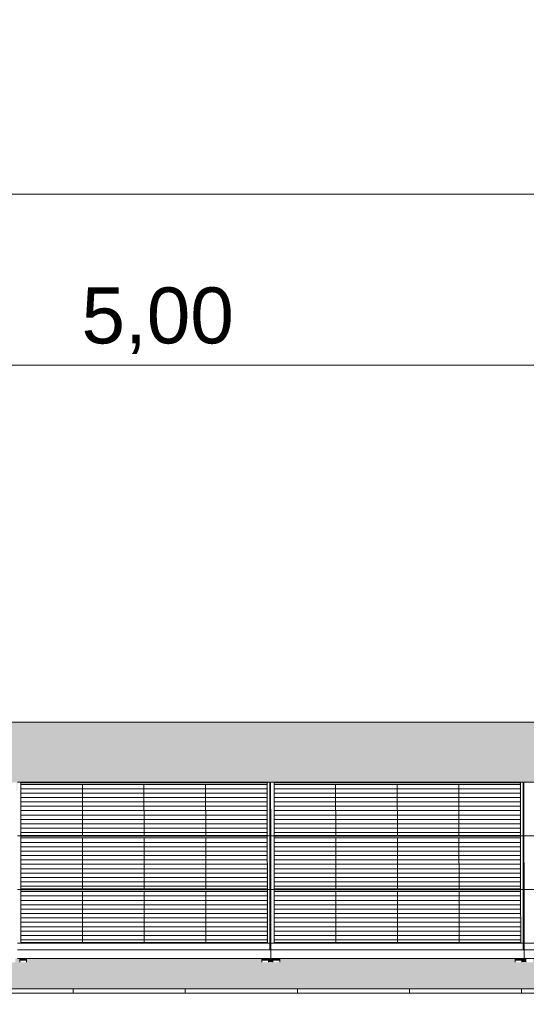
# Model space of a CAD drawing. Header units: metres. Extents: x -111 to -1, y -8 to 26.
# Tile 251 of 256: x -50.86 to -48.6, y 5.95 to 10.35. Entities that reach past the tile are written whole.
import ezdxf

# ---------------------------------------------------------------- set-up
doc = ezdxf.new("R2010")
doc.units = ezdxf.units.M
doc.header["$MEASUREMENT"] = 0
for name, color, linetype in [('30 Dachaufbau', 7, 'Continuous'), ('70 PV-Anlage', 7, 'Continuous'), ('94 Genehmigungsplanung Bemaßung', 7, 'Continuous')]:
    doc.layers.add(name, color=color, linetype=linetype)
doc.styles.add('ERSTELLTER_STIL_2', font='arial.ttf')
doc.dimstyles.new('ERSTELLTER_STIL__1', dxfattribs={"dimtxt": 0.25, "dimasz": 0.19, "dimexe": 0.18, "dimexo": 0.1, "dimgap": 0, "dimtad": 1, "dimtih": 1, "dimtoh": 1, "dimzin": 0, "dimdsep": 46, "dimtxsty": 'ERSTELLTER_STIL_2', "dimblk": 'ARROWHEAD_6', "dimblk1": 'ARROWHEAD_6', "dimblk2": 'ARROWHEAD_6', "dimcen": 0.09, "dimclrd": 7, "dimclre": 7, "dimclrt": 7, "dimazin": 0, "dimtfac": 1, "dimtdec": 4, "dimtmove": 0, "dimatfit": 3, "dimfxl": 1, "dimtolj": 1, "dimtzin": 0, "dimarcsym": 0})

# ---------------------------------------------------------------- blocks, each defined once
blk = doc.blocks.new('*X3', base_point=(-27236.1321, 0))
at = {"layer": '30 Dachaufbau', "color": 7, "linetype": 'Continuous', "lineweight": 13}
for p, q in [((-50.6225, 6.0035), (-50.6225, 6.0233)), ((-50.6225, 6.0035), (-50.6225, 6.0233)), ((-50.1225, 6.0035), (-50.1225, 6.0233)), ((-50.1225, 6.0035), (-50.1225, 6.0233)), ((-49.6225, 6.0035), (-49.6225, 6.0233)), ((-49.6225, 6.0035), (-49.6225, 6.0233)), ((-49.1225, 6.0035), (-49.1225, 6.0233)), ((-49.1225, 6.0035), (-49.1225, 6.0233)), ((-48.6225, 6.0035), (-48.6225, 6.0233)), ((-48.6225, 6.0035), (-48.6225, 6.0233))]:
    blk.add_line(p, q, dxfattribs=at)
blk = doc.blocks.new('*X22', base_point=(-27236.1321, 0))
at = {"layer": '30 Dachaufbau', "linetype": 'Continuous', "lineweight": 0, "true_color": 0x000000}
blk.add_hatch(color=18, dxfattribs=at).paths.add_polyline_path([(-49.745, 6.8599), (-49.7449, 6.6824), (-49.7414, 6.6824), (-49.7415, 6.8599)])
blk = doc.blocks.new('*X23', base_point=(-27236.1321, 0))
at = {"layer": '30 Dachaufbau', "linetype": 'Continuous', "lineweight": 0, "true_color": 0x000000}
blk.add_hatch(color=18, dxfattribs=at).paths.add_polyline_path([(-49.7414, 6.6205), (-49.7449, 6.6205), (-49.7447, 6.443), (-49.7413, 6.443)])
blk = doc.blocks.new('*X24', base_point=(-27236.1321, 0))
at = {"layer": '30 Dachaufbau', "linetype": 'Continuous', "lineweight": 0, "true_color": 0x000000}
blk.add_hatch(color=18, dxfattribs=at).paths.add_polyline_path([(-49.7447, 6.3811), (-49.7446, 6.2278), (-49.7446, 6.2036), (-49.7411, 6.2036), (-49.7412, 6.3811)])
blk = doc.blocks.new('*X25', base_point=(-27236.1321, 0))
at = {"layer": '30 Dachaufbau', "linetype": 'Continuous', "lineweight": 0, "true_color": 0x000000}
blk.add_hatch(color=18, dxfattribs=at).paths.add_polyline_path([(-48.6115, 6.8599), (-48.615, 6.8599), (-48.6149, 6.6824), (-48.6114, 6.6824)])
blk = doc.blocks.new('*X26', base_point=(-27236.1321, 0))
at = {"layer": '30 Dachaufbau', "linetype": 'Continuous', "lineweight": 0, "true_color": 0x000000}
blk.add_hatch(color=18, dxfattribs=at).paths.add_polyline_path([(-48.6114, 6.6205), (-48.6149, 6.6205), (-48.6147, 6.443), (-48.6113, 6.443)])
blk = doc.blocks.new('*X27', base_point=(-27236.1321, 0))
at = {"layer": '30 Dachaufbau', "linetype": 'Continuous', "lineweight": 0, "true_color": 0x000000}
blk.add_hatch(color=18, dxfattribs=at).paths.add_polyline_path([(-48.6112, 6.3811), (-48.6147, 6.3811), (-48.6146, 6.2278), (-48.6146, 6.2036), (-48.6111, 6.2036)])
blk = doc.blocks.new('*X106', base_point=(-27236.1321, 0))
at = {"layer": '30 Dachaufbau', "linetype": 'Continuous', "lineweight": 0, "true_color": 0x000000}
h = blk.add_hatch(color=18, dxfattribs=at)
h.paths.add_polyline_path([(-58.6225, 7.2143), (-58.6225, 6.0233), (-16.8411, 6.0233), (-16.8411, 7.2143), (-22.8511, 7.2143), (-22.8511, 7.0042), (-37.6511, 7.0042), (-37.6511, 7.2143)])
h.paths.add_polyline_path([(-57.6516, 6.9157), (-57.6516, 6.9454), (-56.5251, 6.9454), (-56.525, 6.9051), (-56.5216, 6.9051), (-56.5216, 6.9157), (-56.5216, 6.9454), (-55.3951, 6.9454), (-55.395, 6.9051), (-55.3916, 6.9051), (-55.3916, 6.9157), (-55.3916, 6.9454), (-54.2651, 6.9454), (-54.265, 6.9051), (-54.2616, 6.9051), (-54.2616, 6.9157), (-54.2616, 6.9454), (-53.1351, 6.9454), (-53.135, 6.9051), (-53.1316, 6.9051), (-53.1316, 6.9157), (-53.1316, 6.9454), (-52.0051, 6.9454), (-52.005, 6.9051), (-52.0016, 6.9051), (-52.0016, 6.9157), (-52.0016, 6.9454), (-50.8751, 6.9454), (-50.875, 6.9051), (-50.8716, 6.9051), (-50.8716, 6.9157), (-50.8716, 6.9454), (-49.7451, 6.9454), (-49.745, 6.9051), (-49.7416, 6.9051), (-49.7416, 6.9157), (-49.7416, 6.9454), (-48.6151, 6.9454), (-48.615, 6.9051), (-48.6116, 6.9051), (-48.6116, 6.9157), (-48.6116, 6.9454), (-47.4851, 6.9454), (-47.485, 6.9051), (-47.4816, 6.9051), (-47.4816, 6.9157), (-47.4816, 6.9454), (-46.3551, 6.9454), (-46.355, 6.9051), (-46.3516, 6.9051), (-46.3516, 6.9157), (-46.3516, 6.9454), (-45.2251, 6.9454), (-45.225, 6.9051), (-45.2216, 6.9051), (-45.2216, 6.9157), (-45.2216, 6.9454), (-44.0951, 6.9454), (-44.095, 6.9051), (-44.0916, 6.9051), (-44.0916, 6.9157), (-44.0916, 6.9454), (-42.9651, 6.9454), (-42.965, 6.9051), (-42.9616, 6.9051), (-42.9616, 6.9157), (-42.9616, 6.9454), (-41.8351, 6.9454), (-41.835, 6.9051), (-41.8316, 6.9051), (-41.8316, 6.9157), (-41.8316, 6.9454), (-40.7051, 6.9454), (-40.705, 6.9051), (-40.7016, 6.9051), (-40.7016, 6.9157), (-40.7016, 6.9454), (-39.5751, 6.9454), (-39.575, 6.9051), (-39.5716, 6.9051), (-39.5716, 6.9157), (-39.5716, 6.9454), (-38.4451, 6.9454), (-38.445, 6.9051), (-38.4416, 6.9051), (-38.4416, 6.9157), (-38.4416, 6.9454), (-37.3151, 6.9454), (-37.315, 6.9051), (-37.3116, 6.9051), (-37.3116, 6.9157), (-37.3116, 6.9454), (-36.1851, 6.9454), (-36.185, 6.9051), (-36.1816, 6.9051), (-36.1816, 6.9157), (-36.1816, 6.9454), (-35.0551, 6.9454), (-35.055, 6.9051), (-35.0516, 6.9051), (-35.0516, 6.9157), (-35.0516, 6.9454), (-33.9251, 6.9454), (-33.925, 6.9051), (-33.9216, 6.9051), (-33.9216, 6.9157), (-33.9216, 6.9454), (-32.7951, 6.9454), (-32.795, 6.9051), (-32.7916, 6.9051), (-32.7916, 6.9157), (-32.7916, 6.9454), (-31.6651, 6.9454), (-31.665, 6.9051), (-31.6616, 6.9051), (-31.6616, 6.9157), (-31.6616, 6.9454), (-30.5351, 6.9454), (-30.535, 6.9051), (-30.5316, 6.9051), (-30.5316, 6.9157), (-30.5316, 6.9454), (-29.4051, 6.9454), (-29.405, 6.9051), (-29.4016, 6.9051), (-29.4016, 6.9157), (-29.4016, 6.9454), (-28.2751, 6.9454), (-28.275, 6.9051), (-28.2716, 6.9051), (-28.2716, 6.9157), (-28.2716, 6.9454), (-27.1451, 6.9454), (-27.145, 6.9051), (-27.1416, 6.9051), (-27.1416, 6.9157), (-27.1416, 6.9454), (-26.0151, 6.9454), (-26.015, 6.9051), (-26.0116, 6.9051), (-26.0116, 6.9157), (-26.0116, 6.9454), (-24.8851, 6.9454), (-24.885, 6.9051), (-24.8816, 6.9051), (-24.8816, 6.9157), (-24.8816, 6.9454), (-23.7551, 6.9454), (-23.755, 6.9051), (-23.7516, 6.9051), (-23.7516, 6.9157), (-23.7516, 6.9454), (-22.6251, 6.9454), (-22.625, 6.9051), (-22.6216, 6.9051), (-22.6216, 6.9157), (-22.6216, 6.9454), (-21.4951, 6.9454), (-21.495, 6.9051), (-21.4916, 6.9051), (-21.4916, 6.9157), (-21.4916, 6.9454), (-20.3651, 6.9454), (-20.365, 6.9051), (-20.3616, 6.9051), (-20.3616, 6.9157), (-20.3616, 6.9454), (-19.2351, 6.9454), (-19.235, 6.9051), (-19.2316, 6.9051), (-19.2316, 6.9157), (-19.2316, 6.9454), (-18.1051, 6.9454), (-18.105, 6.9051), (-18.1016, 6.9051), (-18.1016, 6.8995), (-18.1016, 6.8599), (-18.105, 6.8599), (-18.1049, 6.6824), (-18.1014, 6.6824), (-18.1014, 6.6768), (-18.1014, 6.6657), (-18.1014, 6.6601), (-18.1014, 6.6205), (-18.1049, 6.6205), (-18.1047, 6.443), (-18.1013, 6.443), (-18.1012, 6.4374), (-18.1012, 6.4263), (-18.1012, 6.4207), (-18.1012, 6.3811), (-18.1047, 6.3811), (-18.1046, 6.2278), (-18.1046, 6.2036), (-18.1011, 6.2036), (-18.1011, 6.1981), (-18.1011, 6.1584), (-18.1111, 6.1584), (-18.1111, 6.1427), (-18.1411, 6.1427), (-18.1411, 6.1434), (-18.1411, 6.1469), (-18.1411, 6.1584), (-19.1911, 6.1584), (-19.1911, 6.1427), (-19.2211, 6.1427), (-19.2211, 6.1434), (-19.2211, 6.1469), (-19.2211, 6.1584), (-19.2411, 6.1584), (-19.2411, 6.1427), (-19.2711, 6.1427), (-19.2711, 6.1434), (-19.2711, 6.1469), (-19.2711, 6.1584), (-20.3211, 6.1584), (-20.3211, 6.1427), (-20.3511, 6.1427), (-20.3511, 6.1434), (-20.3511, 6.1469), (-20.3511, 6.1584), (-20.3711, 6.1584), (-20.3711, 6.1427), (-20.4011, 6.1427), (-20.4011, 6.1434), (-20.4011, 6.1469), (-20.4011, 6.1584), (-21.4511, 6.1584), (-21.4511, 6.1427), (-21.4811, 6.1427), (-21.4811, 6.1434), (-21.4811, 6.1468), (-21.4811, 6.1584), (-21.5011, 6.1584), (-21.5011, 6.1427), (-21.5311, 6.1427), (-21.5311, 6.1434), (-21.5311, 6.1469), (-21.5311, 6.1584), (-22.5811, 6.1584), (-22.5811, 6.1427), (-22.6111, 6.1427), (-22.6111, 6.1434), (-22.6111, 6.1468), (-22.6111, 6.1584), (-22.6311, 6.1584), (-22.6311, 6.1427), (-22.6611, 6.1427), (-22.6611, 6.1434), (-22.6611, 6.1469), (-22.6611, 6.1584), (-23.7111, 6.1584), (-23.7111, 6.1427), (-23.7411, 6.1427), (-23.7411, 6.1434), (-23.7411, 6.1468), (-23.7411, 6.1584), (-23.7611, 6.1584), (-23.7611, 6.1427), (-23.7911, 6.1427), (-23.7911, 6.1434), (-23.7911, 6.1468), (-23.7911, 6.1584), (-24.8411, 6.1584), (-24.8411, 6.1426), (-24.8711, 6.1426), (-24.8711, 6.1434), (-24.8711, 6.1468), (-24.8711, 6.1584), (-24.8911, 6.1584), (-24.8911, 6.1426), (-24.9211, 6.1426), (-24.9211, 6.1434), (-24.9211, 6.1468), (-24.9211, 6.1584), (-25.9711, 6.1584), (-25.9711, 6.1426), (-26.0011, 6.1426), (-26.0011, 6.1434), (-26.0011, 6.1468), (-26.0011, 6.1584), (-26.0211, 6.1584), (-26.0211, 6.1426), (-26.0511, 6.1426), (-26.0511, 6.1434), (-26.0511, 6.1468), (-26.0511, 6.1584), (-27.1011, 6.1584), (-27.1011, 6.1426), (-27.1311, 6.1426), (-27.1311, 6.1434), (-27.1311, 6.1468), (-27.1311, 6.1584), (-27.1511, 6.1584), (-27.1511, 6.1426), (-27.1811, 6.1426), (-27.1811, 6.1434), (-27.1811, 6.1468), (-27.1811, 6.1584), (-28.2311, 6.1584), (-28.2311, 6.1426), (-28.2611, 6.1426), (-28.2611, 6.1434), (-28.2611, 6.1468), (-28.2611, 6.1584), (-28.2811, 6.1584), (-28.2811, 6.1426), (-28.3111, 6.1426), (-28.3111, 6.1434), (-28.3111, 6.1468), (-28.3111, 6.1584), (-29.3611, 6.1584), (-29.3611, 6.1426), (-29.3911, 6.1426), (-29.3911, 6.1434), (-29.3911, 6.1467), (-29.3911, 6.1584), (-29.4111, 6.1584), (-29.4111, 6.1426), (-29.4411, 6.1426), (-29.4411, 6.1434), (-29.4411, 6.1468), (-29.4411, 6.1584), (-30.4911, 6.1584), (-30.4911, 6.1426), (-30.5211, 6.1426), (-30.5211, 6.1434), (-30.5211, 6.1468), (-30.5211, 6.1584), (-30.5411, 6.1584), (-30.5411, 6.1426), (-30.5711, 6.1426), (-30.5711, 6.1434), (-30.5711, 6.1468), (-30.5711, 6.1584), (-31.6211, 6.1584), (-31.6211, 6.1426), (-31.6511, 6.1426), (-31.6511, 6.1434), (-31.6511, 6.1467), (-31.6511, 6.1584), (-31.6711, 6.1584), (-31.6711, 6.1426), (-31.7011, 6.1426), (-31.7011, 6.1434), (-31.7011, 6.1467), (-31.7011, 6.1584), (-32.7511, 6.1584), (-32.7511, 6.1425), (-32.7811, 6.1425), (-32.7811, 6.1434), (-32.7811, 6.1467), (-32.7811, 6.1584), (-32.8011, 6.1584), (-32.8011, 6.1425), (-32.8311, 6.1425), (-32.8311, 6.1434), (-32.8311, 6.1467), (-32.8311, 6.1584), (-33.8811, 6.1584), (-33.8811, 6.1425), (-33.9111, 6.1425), (-33.9111, 6.1434), (-33.9111, 6.1467), (-33.9111, 6.1584), (-33.9311, 6.1584), (-33.9311, 6.1425), (-33.9611, 6.1425), (-33.9611, 6.1434), (-33.9611, 6.1467), (-33.9611, 6.1584), (-35.0111, 6.1584), (-35.0111, 6.1425), (-35.0411, 6.1425), (-35.0411, 6.1434), (-35.0411, 6.1467), (-35.0411, 6.1584), (-35.0611, 6.1584), (-35.0611, 6.1425), (-35.0911, 6.1425), (-35.0911, 6.1434), (-35.0911, 6.1467), (-35.0911, 6.1584), (-36.1411, 6.1584), (-36.1411, 6.1425), (-36.1711, 6.1425), (-36.1711, 6.1434), (-36.1711, 6.1466), (-36.1711, 6.1584), (-36.1911, 6.1584), (-36.1911, 6.1425), (-36.2211, 6.1425), (-36.2211, 6.1434), (-36.2211, 6.1467), (-36.2211, 6.1584), (-37.2711, 6.1584), (-37.2711, 6.1425), (-37.3011, 6.1425), (-37.3011, 6.1434), (-37.3011, 6.1467), (-37.3011, 6.1584), (-37.3211, 6.1584), (-37.3211, 6.1425), (-37.3511, 6.1425), (-37.3511, 6.1434), (-37.3511, 6.1467), (-37.3511, 6.1584), (-38.4011, 6.1584), (-38.4011, 6.1425), (-38.4311, 6.1425), (-38.4311, 6.1434), (-38.4311, 6.1466), (-38.4311, 6.1584), (-38.4511, 6.1584), (-38.4511, 6.1425), (-38.4811, 6.1425), (-38.4811, 6.1434), (-38.4811, 6.1467), (-38.4811, 6.1584), (-39.5311, 6.1584), (-39.5311, 6.1424), (-39.5611, 6.1424), (-39.5611, 6.1434), (-39.5611, 6.1466), (-39.5611, 6.1584), (-39.5811, 6.1584), (-39.5811, 6.1424), (-39.6111, 6.1424), (-39.6111, 6.1434), (-39.6111, 6.1466), (-39.6111, 6.1584), (-40.6611, 6.1584), (-40.6611, 6.1424), (-40.6911, 6.1424), (-40.6911, 6.1434), (-40.6911, 6.1466), (-40.6911, 6.1584), (-40.7111, 6.1584), (-40.7111, 6.1424), (-40.7411, 6.1424), (-40.7411, 6.1434), (-40.7411, 6.1466), (-40.7411, 6.1584), (-41.7911, 6.1584), (-41.7911, 6.1424), (-41.8211, 6.1424), (-41.8211, 6.1434), (-41.8211, 6.1466), (-41.8211, 6.1584), (-41.8411, 6.1584), (-41.8411, 6.1424), (-41.8711, 6.1424), (-41.8711, 6.1434), (-41.8711, 6.1466), (-41.8711, 6.1584), (-42.9211, 6.1584), (-42.9211, 6.1424), (-42.9511, 6.1424), (-42.9511, 6.1434), (-42.9511, 6.1466), (-42.9511, 6.1584), (-42.9711, 6.1584), (-42.9711, 6.1424), (-43.0011, 6.1424), (-43.0011, 6.1434), (-43.0011, 6.1466), (-43.0011, 6.1584), (-44.0511, 6.1584), (-44.0511, 6.1424), (-44.0811, 6.1424), (-44.0811, 6.1434), (-44.0811, 6.1466), (-44.0811, 6.1584), (-44.1011, 6.1584), (-44.1011, 6.1424), (-44.1311, 6.1424), (-44.1311, 6.1434), (-44.1311, 6.1466), (-44.1311, 6.1584), (-45.1811, 6.1584), (-45.1811, 6.1424), (-45.2111, 6.1424), (-45.2111, 6.1434), (-45.2111, 6.1466), (-45.2111, 6.1584), (-45.2311, 6.1584), (-45.2311, 6.1424), (-45.2611, 6.1424), (-45.2611, 6.1434), (-45.2611, 6.1466), (-45.2611, 6.1584), (-46.3111, 6.1584), (-46.3111, 6.1424), (-46.3411, 6.1424), (-46.3411, 6.1434), (-46.3411, 6.1465), (-46.3411, 6.1584), (-46.3611, 6.1584), (-46.3611, 6.1424), (-46.3911, 6.1424), (-46.3911, 6.1434), (-46.3911, 6.1466), (-46.3911, 6.1584), (-47.4411, 6.1584), (-47.4411, 6.1423), (-47.4711, 6.1423), (-47.4711, 6.1434), (-47.4711, 6.1465), (-47.4711, 6.1584), (-47.4911, 6.1584), (-47.4911, 6.1423), (-47.5211, 6.1423), (-47.5211, 6.1434), (-47.5211, 6.1465), (-47.5211, 6.1584), (-48.5711, 6.1584), (-48.5711, 6.1423), (-48.6011, 6.1423), (-48.6011, 6.1434), (-48.6011, 6.1465), (-48.6011, 6.1584), (-48.6211, 6.1584), (-48.6211, 6.1423), (-48.6511, 6.1423), (-48.6511, 6.1434), (-48.6511, 6.1465), (-48.6511, 6.1584), (-49.7011, 6.1584), (-49.7011, 6.1423), (-49.7311, 6.1423), (-49.7311, 6.1434), (-49.7311, 6.1465), (-49.7311, 6.1584), (-49.7511, 6.1584), (-49.7511, 6.1423), (-49.7811, 6.1423), (-49.7811, 6.1434), (-49.7811, 6.1465), (-49.7811, 6.1584), (-50.8311, 6.1584), (-50.8311, 6.1423), (-50.8611, 6.1423), (-50.8611, 6.1434), (-50.8611, 6.1465), (-50.8611, 6.1584), (-50.8811, 6.1584), (-50.8811, 6.1423), (-50.9111, 6.1423), (-50.9111, 6.1434), (-50.9111, 6.1465), (-50.9111, 6.1584), (-51.9611, 6.1584), (-51.9611, 6.1423), (-51.9911, 6.1423), (-51.9911, 6.1434), (-51.9911, 6.1464), (-51.9911, 6.1584), (-52.0111, 6.1584), (-52.0111, 6.1423), (-52.0411, 6.1423), (-52.0411, 6.1434), (-52.0411, 6.1465), (-52.0411, 6.1584), (-53.0911, 6.1584), (-53.0911, 6.1423), (-53.1211, 6.1423), (-53.1211, 6.1434), (-53.1211, 6.1465), (-53.1211, 6.1584), (-53.1411, 6.1584), (-53.1411, 6.1423), (-53.1711, 6.1423), (-53.1711, 6.1434), (-53.1711, 6.1464), (-53.1711, 6.1584), (-54.2211, 6.1584), (-54.2211, 6.1423), (-54.2511, 6.1423), (-54.2511, 6.1434), (-54.2511, 6.1464), (-54.2511, 6.1584), (-54.2711, 6.1584), (-54.2711, 6.1423), (-54.3011, 6.1423), (-54.3011, 6.1434), (-54.3011, 6.1464), (-54.3011, 6.1584), (-55.3511, 6.1584), (-55.3511, 6.1422), (-55.3811, 6.1422), (-55.3811, 6.1434), (-55.3811, 6.1464), (-55.3811, 6.1584), (-55.4011, 6.1584), (-55.4011, 6.1422), (-55.4311, 6.1422), (-55.4311, 6.1434), (-55.4311, 6.1464), (-55.4311, 6.1584), (-56.4811, 6.1584), (-56.4811, 6.1422), (-56.5111, 6.1422), (-56.5111, 6.1434), (-56.5111, 6.1464), (-56.5111, 6.1584), (-56.5311, 6.1584), (-56.5311, 6.1422), (-56.5611, 6.1422), (-56.5611, 6.1434), (-56.5611, 6.1464), (-56.5611, 6.1584), (-57.6111, 6.1584), (-57.6111, 6.1422), (-57.6411, 6.1422), (-57.6411, 6.1434), (-57.6411, 6.1464), (-57.6411, 6.1584), (-57.6511, 6.1584), (-57.6511, 6.164), (-57.6511, 6.2036), (-57.6512, 6.3811), (-57.6512, 6.3811), (-57.6512, 6.3867), (-57.6512, 6.3978), (-57.6513, 6.4034), (-57.6513, 6.443), (-57.6514, 6.6205), (-57.6514, 6.6205), (-57.6514, 6.6261), (-57.6514, 6.6372), (-57.6514, 6.6428), (-57.6514, 6.6824), (-57.6515, 6.8599), (-57.6516, 6.8599), (-57.6516, 6.8654), (-57.6516, 6.9051)], flags=0)
blk = doc.blocks.new('*D128', base_point=(-27236.1321, 0))
at = {"layer": '94 Genehmigungsplanung Bemaßung', "color": 7, "linetype": 'Continuous', "lineweight": 13}
for p, q in [((-58.1625, 9.3843), (-58.1625, 9.7593)), ((-17.3411, 9.3843), (-17.3411, 9.7593)), ((-58.0625, 9.6718), (-58.2625, 9.4718)), ((-17.2411, 9.6718), (-17.4411, 9.4718)), ((-58.3125, 9.5718), (-58.1625, 9.5718)), ((-58.1625, 9.5718), (-17.3411, 9.5718))]:
    blk.add_line(p, q, dxfattribs=at)
at = {"layer": '94 Genehmigungsplanung Bemaßung', "color": 7, "lineweight": 13, "insert": (-38.1808, 9.6218), "char_height": 0.25, "attachment_point": 7, "style": 'ERSTELLTER_STIL_2'}
blk.add_mtext('\\A1;{\\pql;\\fArial|b0|i0|c0|p0;\\W1.000000;40,82}', dxfattribs=at)
blk = doc.blocks.new('ARROWHEAD_6')
at = {"color": 0, "linetype": 'Continuous', "lineweight": 0}
for p, q in [((-0.5, -0.5), (0.5, 0.5)), ((0, 0), (-1, 0))]:
    blk.add_line(p, q, dxfattribs=at)
blk = doc.blocks.new('*D133', base_point=(-27236.1321, 0))
at = {"layer": '94 Genehmigungsplanung Bemaßung', "color": 7, "linetype": 'Continuous', "lineweight": 13}
for p, q in [((-52.7525, 8.6208), (-52.7525, 8.9958)), ((-47.7511, 8.6208), (-47.7511, 8.9958)), ((-52.6525, 8.9083), (-52.8525, 8.7083)), ((-47.6511, 8.9083), (-47.8511, 8.7083)), ((-52.7525, 8.8083), (-47.7511, 8.8083))]:
    blk.add_line(p, q, dxfattribs=at)
at = {"layer": '94 Genehmigungsplanung Bemaßung', "color": 7, "lineweight": 13, "insert": (-50.5854, 8.8583), "char_height": 0.25, "attachment_point": 7, "style": 'ERSTELLTER_STIL_2'}
blk.add_mtext('\\A1;{\\pql;\\fArial|b0|i0|c0|p0;\\W1.000000;5,00}', dxfattribs=at)

msp = doc.modelspace()

# ---------------------------------------------------------------- hatches: boundary and pattern name
at = {"layer": '30 Dachaufbau', "linetype": 'Continuous', "lineweight": 0, "true_color": 0x000000}
for points in [[(-49.745, 6.8599), (-49.7449, 6.6824), (-49.7414, 6.6824), (-49.7415, 6.8599)], [(-48.6115, 6.8599), (-48.615, 6.8599), (-48.6149, 6.6824), (-48.6114, 6.6824)], [(-49.7414, 6.6205), (-49.7449, 6.6205), (-49.7447, 6.443), (-49.7413, 6.443)], [(-48.6114, 6.6205), (-48.6149, 6.6205), (-48.6147, 6.443), (-48.6113, 6.443)], [(-49.7447, 6.3811), (-49.7446, 6.2278), (-49.7446, 6.2036), (-49.7411, 6.2036), (-49.7412, 6.3811)], [(-48.6112, 6.3811), (-48.6147, 6.3811), (-48.6146, 6.2278), (-48.6146, 6.2036), (-48.6111, 6.2036)], [(-50.8311, 6.1584), (-50.8311, 6.1428), (-49.7858, 6.1428), (-49.7811, 6.1423), (-49.7811, 6.1465), (-49.7811, 6.1584)], [(-49.7511, 6.1584), (-49.7511, 6.1428), (-49.7358, 6.1428), (-49.7311, 6.1423), (-49.7311, 6.1465), (-49.7311, 6.1584)], [(-49.7011, 6.1584), (-49.7011, 6.1428), (-48.6558, 6.1429), (-48.6511, 6.1423), (-48.6511, 6.1465), (-48.6511, 6.1584)], [(-48.6211, 6.1429), (-48.6058, 6.1429), (-48.6011, 6.1423), (-48.6011, 6.1465), (-48.6011, 6.1584), (-48.6211, 6.1584)]]:
    msp.add_hatch(color=18, dxfattribs=at).paths.add_polyline_path(points)
at = {"layer": '70 PV-Anlage', "linetype": 'Continuous', "lineweight": 0, "true_color": 0x000000}
for points in [[(-49.7416, 6.9454), (-49.7416, 6.9157), (-49.7416, 6.9051), (-49.7416, 6.9027), (-49.7414, 6.6781), (-49.7414, 6.7065)], [(-48.6116, 6.9454), (-48.6116, 6.9157), (-48.6116, 6.9051), (-48.6116, 6.9027), (-48.6114, 6.6781), (-48.6114, 6.7065)], [(-49.7614, 6.9364), (-49.7566, 6.9364), (-49.7566, 6.9438)], [(-49.7613, 6.7086), (-49.7564, 6.7086), (-49.7566, 6.9254), (-49.7566, 6.9364), (-49.7614, 6.9364)], [(-49.7566, 6.9438), (-49.7566, 6.9254), (-49.7564, 6.7086)], [(-49.7416, 6.9051), (-49.745, 6.9051), (-49.745, 6.8995), (-49.7416, 6.8995), (-49.7416, 6.9027)], [(-49.7416, 6.8623), (-49.7416, 6.8599), (-49.7416, 6.8995), (-49.7416, 6.9027)], [(-48.6314, 6.9364), (-48.6266, 6.9364), (-48.6266, 6.9438)], [(-48.6313, 6.7086), (-48.6264, 6.7086), (-48.6266, 6.9254), (-48.6266, 6.9364), (-48.6314, 6.9364)], [(-48.6266, 6.9254), (-48.6264, 6.7086), (-48.6266, 6.9438)], [(-48.615, 6.9051), (-48.615, 6.8995), (-48.6116, 6.8995), (-48.6116, 6.9027), (-48.6116, 6.9051)], [(-48.6116, 6.8623), (-48.6116, 6.8599), (-48.6116, 6.8995), (-48.6116, 6.9027)], [(-49.745, 6.8995), (-49.745, 6.8599), (-49.7416, 6.8599), (-49.7416, 6.8623), (-49.7416, 6.8995)], [(-49.7416, 6.8995), (-49.7416, 6.8599), (-49.7415, 6.8599)], [(-48.615, 6.8995), (-48.615, 6.8599), (-48.6116, 6.8599), (-48.6116, 6.8623), (-48.6116, 6.8995)], [(-48.6116, 6.8995), (-48.6116, 6.8599), (-48.6115, 6.8599)], [(-49.7613, 6.697), (-49.7564, 6.697), (-49.7564, 6.7044)], [(-49.7611, 6.4692), (-49.7563, 6.4692), (-49.7564, 6.697), (-49.7613, 6.697)], [(-49.7564, 6.7044), (-49.7564, 6.697), (-49.7562, 6.4692)], [(-49.7449, 6.6824), (-49.7449, 6.6768), (-49.7414, 6.6768), (-49.7414, 6.6781), (-49.7414, 6.6824)], [(-49.7414, 6.706), (-49.7414, 6.6763), (-49.7412, 6.4374), (-49.7412, 6.4671)], [(-48.6313, 6.697), (-48.6264, 6.697), (-48.6264, 6.7044)], [(-48.6313, 6.697), (-48.6311, 6.4692), (-48.6263, 6.4692), (-48.6264, 6.697)], [(-48.6264, 6.7044), (-48.6264, 6.697), (-48.6262, 6.4692)], [(-48.6149, 6.6824), (-48.6149, 6.6768), (-48.6114, 6.6768), (-48.6114, 6.6781), (-48.6114, 6.6824)], [(-48.6114, 6.706), (-48.6114, 6.6763), (-48.6112, 6.4374), (-48.6112, 6.4671)], [(-49.7414, 6.6768), (-49.7449, 6.6768), (-49.7449, 6.6657), (-49.7414, 6.6657)], [(-49.7449, 6.6657), (-49.7449, 6.6601), (-49.7414, 6.6601), (-49.7414, 6.6657)], [(-49.7449, 6.6601), (-49.7449, 6.6205), (-49.7414, 6.6205), (-49.7414, 6.6261), (-49.7414, 6.6601)], [(-49.7414, 6.6261), (-49.7414, 6.6205), (-49.7414, 6.6601), (-49.7414, 6.6657)], [(-49.7414, 6.6601), (-49.7414, 6.6205), (-49.7414, 6.6205)], [(-48.6149, 6.6768), (-48.6149, 6.6657), (-48.6114, 6.6657), (-48.6114, 6.6768)], [(-48.6149, 6.6657), (-48.6149, 6.6601), (-48.6114, 6.6601), (-48.6114, 6.6657)], [(-48.6149, 6.6601), (-48.6149, 6.6205), (-48.6114, 6.6205), (-48.6114, 6.6261), (-48.6114, 6.6601)], [(-48.6114, 6.6261), (-48.6114, 6.6205), (-48.6114, 6.6601), (-48.6114, 6.6657)], [(-48.6114, 6.6601), (-48.6114, 6.6205), (-48.6114, 6.6205)], [(-49.7611, 6.4576), (-49.7562, 6.4576), (-49.7562, 6.4651)], [(-49.7561, 6.2312), (-49.7562, 6.4651), (-49.7562, 6.4447)], [(-49.7412, 6.4667), (-49.7412, 6.4369), (-49.7412, 6.4263), (-49.7412, 6.422), (-49.7411, 6.1981), (-49.7411, 6.2278)], [(-48.6311, 6.4576), (-48.6262, 6.4576), (-48.6262, 6.4651)], [(-48.6262, 6.4651), (-48.6262, 6.4447), (-48.6261, 6.2312)], [(-48.6112, 6.4667), (-48.6112, 6.4369), (-48.6112, 6.4263), (-48.6112, 6.422), (-48.6111, 6.1981), (-48.6111, 6.2278)], [(-49.761, 6.2298), (-49.7561, 6.2298), (-49.7562, 6.4447), (-49.7562, 6.4576), (-49.7611, 6.4576)], [(-49.7447, 6.443), (-49.7447, 6.4374), (-49.7413, 6.4374), (-49.7413, 6.443)], [(-49.7412, 6.4374), (-49.7447, 6.4374), (-49.7447, 6.4263), (-49.7412, 6.4263)], [(-49.7447, 6.4263), (-49.7447, 6.4207), (-49.7412, 6.4207), (-49.7412, 6.422), (-49.7412, 6.4263)], [(-49.7412, 6.4207), (-49.7447, 6.4207), (-49.7447, 6.3811), (-49.7412, 6.3811)], [(-49.7412, 6.4207), (-49.7412, 6.3811), (-49.7412, 6.3811)], [(-48.631, 6.2298), (-48.6261, 6.2298), (-48.6262, 6.4447), (-48.6262, 6.4576), (-48.6311, 6.4576)], [(-48.6113, 6.443), (-48.6147, 6.443), (-48.6147, 6.4374), (-48.6113, 6.4374)], [(-48.6147, 6.4374), (-48.6147, 6.4263), (-48.6112, 6.4263), (-48.6112, 6.4374)], [(-48.6112, 6.4263), (-48.6147, 6.4263), (-48.6147, 6.4207), (-48.6112, 6.4207), (-48.6112, 6.422)], [(-48.6147, 6.4207), (-48.6147, 6.3811), (-48.6112, 6.3811), (-48.6112, 6.4207)], [(-48.6112, 6.4207), (-48.6112, 6.3811), (-48.6112, 6.3811)], [(-49.7446, 6.1984), (-49.7411, 6.1981), (-49.7411, 6.2009), (-49.7411, 6.2036), (-49.7446, 6.2036)], [(-48.6146, 6.2036), (-48.6146, 6.1984), (-48.6111, 6.1981), (-48.6111, 6.2009), (-48.6111, 6.2036)], [(-50.8311, 6.1584), (-50.8611, 6.1584), (-50.8611, 6.1495), (-50.8311, 6.1495)], [(-49.7811, 6.1584), (-49.7811, 6.1465), (-49.7811, 6.1434)], [(-49.7511, 6.1584), (-49.7811, 6.1584), (-49.7811, 6.1495), (-49.7511, 6.1495)], [(-49.7311, 6.1465), (-49.7311, 6.1434), (-49.7311, 6.1584)], [(-49.7011, 6.1584), (-49.7311, 6.1584), (-49.7311, 6.1495), (-49.7011, 6.1495)], [(-48.6511, 6.1584), (-48.6511, 6.1465), (-48.6511, 6.1434)], [(-48.6211, 6.1584), (-48.6511, 6.1584), (-48.6511, 6.1495), (-48.6211, 6.1495)], [(-48.6011, 6.1584), (-48.6011, 6.1465), (-48.6011, 6.1434)]]:
    msp.add_hatch(color=18, dxfattribs=at).paths.add_polyline_path(points)

# ---------------------------------------------------------------- linework, layer by layer
at = {"layer": '30 Dachaufbau', "color": 7, "linetype": 'Continuous', "lineweight": 13}
for p, q in [((-37.6511, 7.2143), (-58.6225, 7.2143)), ((-58.6225, 6.0233), (-16.8411, 6.0233)), ((-16.8411, 6.0035), (-58.6225, 6.0035))]:
    msp.add_line(p, q, dxfattribs=at)
at = {"layer": '70 PV-Anlage', "color": 7, "linetype": 'Continuous', "lineweight": 13}
for p, q in [((-49.7451, 6.9454), (-50.8716, 6.9454)), ((-49.7449, 6.7065), (-49.7451, 6.9454)), ((-48.6151, 6.9454), (-49.7416, 6.9454)), ((-49.7416, 6.9454), (-49.7414, 6.7065)), ((-49.7416, 6.9157), (-49.7416, 6.9454)), ((-48.6149, 6.7065), (-48.6151, 6.9454)), ((-47.4851, 6.9454), (-48.6116, 6.9454)), ((-48.6116, 6.9454), (-48.6114, 6.7065)), ((-48.6116, 6.9157), (-48.6116, 6.9454)), ((-50.8564, 6.7086), (-50.8566, 6.9438)), ((-50.8566, 6.9438), (-49.7566, 6.9438)), ((-49.7566, 6.9364), (-50.8566, 6.9364)), ((-50.8566, 6.9169), (-49.7566, 6.9169)), ((-50.5816, 6.9364), (-50.5816, 6.9365)), ((-50.5814, 6.7086), (-50.5816, 6.9364)), ((-50.3066, 6.9364), (-50.3066, 6.9365)), ((-50.3064, 6.7086), (-50.3066, 6.9364)), ((-50.0316, 6.9364), (-50.0316, 6.9365)), ((-50.0314, 6.7086), (-50.0316, 6.9364)), ((-49.7566, 6.9438), (-49.7564, 6.7086)), ((-49.7566, 6.9364), (-49.7566, 6.9438)), ((-49.7416, 6.9051), (-49.745, 6.9051)), ((-49.7416, 6.9157), (-49.7416, 6.9051)), ((-49.7416, 6.9051), (-49.7416, 6.8995)), ((-49.7264, 6.7086), (-49.7266, 6.9438)), ((-49.7266, 6.9438), (-48.6266, 6.9438)), ((-48.6266, 6.9364), (-49.7266, 6.9364)), ((-49.7266, 6.9169), (-48.6266, 6.9169)), ((-49.4516, 6.9364), (-49.4516, 6.9365)), ((-49.4514, 6.7086), (-49.4516, 6.9364)), ((-49.1766, 6.9364), (-49.1766, 6.9365)), ((-49.1764, 6.7086), (-49.1766, 6.9364)), ((-48.9016, 6.9364), (-48.9016, 6.9365)), ((-48.9014, 6.7086), (-48.9016, 6.9364)), ((-48.6266, 6.9438), (-48.6264, 6.7086)), ((-48.6266, 6.9364), (-48.6266, 6.9438)), ((-48.6116, 6.9051), (-48.615, 6.9051)), ((-48.6116, 6.9157), (-48.6116, 6.9051)), ((-48.6116, 6.9051), (-48.6116, 6.8995)), ((-50.8565, 6.8973), (-49.7565, 6.8973)), ((-50.8565, 6.8777), (-49.7565, 6.8777)), ((-50.8565, 6.8581), (-49.7565, 6.8581)), ((-49.745, 6.8995), (-49.7416, 6.8995)), ((-49.745, 6.8599), (-49.7416, 6.8599)), ((-49.7416, 6.8599), (-49.7416, 6.8995)), ((-49.7416, 6.8995), (-49.7414, 6.6824)), ((-49.7265, 6.8973), (-48.6265, 6.8973)), ((-49.7265, 6.8777), (-48.6265, 6.8777)), ((-49.7265, 6.8581), (-48.6265, 6.8581)), ((-48.615, 6.8995), (-48.6116, 6.8995)), ((-48.615, 6.8599), (-48.6116, 6.8599)), ((-48.6116, 6.8599), (-48.6116, 6.8995)), ((-48.6116, 6.8995), (-48.6114, 6.6824)), ((-50.8565, 6.8385), (-49.7565, 6.8385)), ((-50.8565, 6.8189), (-49.7565, 6.8189)), ((-49.7265, 6.8385), (-48.6265, 6.8385)), ((-49.7265, 6.8189), (-48.6265, 6.8189)), ((-50.8565, 6.7993), (-49.7565, 6.7993)), ((-50.8565, 6.7797), (-49.7565, 6.7797)), ((-49.7265, 6.7993), (-48.6265, 6.7993)), ((-49.7265, 6.7797), (-48.6265, 6.7797)), ((-50.8564, 6.7601), (-49.7565, 6.7601)), ((-50.8564, 6.7405), (-49.7564, 6.7405)), ((-49.7264, 6.7601), (-48.6265, 6.7601)), ((-49.7264, 6.7405), (-48.6264, 6.7405)), ((-50.8714, 6.7065), (-49.7449, 6.7065)), ((-49.7449, 6.706), (-50.8714, 6.706)), ((-50.8564, 6.7209), (-49.7564, 6.7209)), ((-49.7564, 6.7086), (-50.8564, 6.7086)), ((-50.8562, 6.4692), (-50.8564, 6.7044)), ((-50.8564, 6.7044), (-49.7564, 6.7044)), ((-49.7564, 6.697), (-50.8564, 6.697)), ((-50.5814, 6.697), (-50.5814, 6.6971)), ((-50.5813, 6.4692), (-50.5814, 6.697)), ((-50.3064, 6.697), (-50.3064, 6.6971)), ((-50.3063, 6.4692), (-50.3064, 6.697)), ((-50.0314, 6.697), (-50.0314, 6.6971)), ((-50.0313, 6.4692), (-50.0314, 6.697)), ((-49.7564, 6.7044), (-49.7562, 6.4692)), ((-49.7564, 6.697), (-49.7564, 6.7044)), ((-49.7449, 6.706), (-49.7449, 6.7065)), ((-49.7447, 6.4671), (-49.7449, 6.706)), ((-49.7414, 6.6824), (-49.7449, 6.6824)), ((-49.7414, 6.7065), (-48.6149, 6.7065)), ((-49.7414, 6.706), (-49.7414, 6.7065)), ((-48.6149, 6.706), (-49.7414, 6.706)), ((-49.7414, 6.706), (-49.7412, 6.4671)), ((-49.7414, 6.6763), (-49.7414, 6.706)), ((-49.7414, 6.6768), (-49.7414, 6.6824)), ((-49.7414, 6.6824), (-49.7414, 6.6824)), ((-49.7264, 6.7209), (-48.6264, 6.7209)), ((-48.6264, 6.7086), (-49.7264, 6.7086)), ((-49.7262, 6.4692), (-49.7264, 6.7044)), ((-49.7264, 6.7044), (-48.6264, 6.7044)), ((-48.6264, 6.697), (-49.7264, 6.697)), ((-49.4514, 6.697), (-49.4514, 6.6971)), ((-49.4513, 6.4692), (-49.4514, 6.697)), ((-49.1764, 6.697), (-49.1764, 6.6971)), ((-49.1763, 6.4692), (-49.1764, 6.697)), ((-48.9014, 6.697), (-48.9014, 6.6971)), ((-48.9013, 6.4692), (-48.9014, 6.697)), ((-48.6264, 6.7044), (-48.6262, 6.4692)), ((-48.6264, 6.697), (-48.6264, 6.7044)), ((-48.6149, 6.706), (-48.6149, 6.7065)), ((-48.6147, 6.4671), (-48.6149, 6.706)), ((-48.6114, 6.6824), (-48.6149, 6.6824)), ((-48.6114, 6.7065), (-47.4849, 6.7065)), ((-48.6114, 6.706), (-48.6114, 6.7065)), ((-47.4849, 6.706), (-48.6114, 6.706)), ((-48.6114, 6.706), (-48.6112, 6.4671)), ((-48.6114, 6.6763), (-48.6114, 6.706)), ((-48.6114, 6.6768), (-48.6114, 6.6824)), ((-50.8564, 6.6775), (-49.7564, 6.6775)), ((-50.8564, 6.6579), (-49.7564, 6.6579)), ((-50.8564, 6.6383), (-49.7564, 6.6383)), ((-49.7449, 6.6768), (-49.7414, 6.6768)), ((-49.7414, 6.6657), (-49.7449, 6.6657)), ((-49.7449, 6.6601), (-49.7414, 6.6601)), ((-49.7414, 6.6763), (-49.7414, 6.6657)), ((-49.7414, 6.6657), (-49.7414, 6.6657)), ((-49.7414, 6.6657), (-49.7414, 6.6601)), ((-49.7414, 6.6205), (-49.7414, 6.6601)), ((-49.7414, 6.6601), (-49.7413, 6.443)), ((-49.7264, 6.6775), (-48.6264, 6.6775)), ((-49.7264, 6.6579), (-48.6264, 6.6579)), ((-49.7264, 6.6383), (-48.6264, 6.6383)), ((-48.6149, 6.6768), (-48.6114, 6.6768)), ((-48.6114, 6.6657), (-48.6149, 6.6657)), ((-48.6149, 6.6601), (-48.6114, 6.6601)), ((-48.6114, 6.6763), (-48.6114, 6.6657)), ((-48.6114, 6.6657), (-48.6114, 6.6601)), ((-48.6114, 6.6205), (-48.6114, 6.6601)), ((-48.6114, 6.6601), (-48.6113, 6.443)), ((-50.8564, 6.6187), (-49.7564, 6.6187)), ((-50.8563, 6.5991), (-49.7563, 6.5991)), ((-49.7449, 6.6205), (-49.7414, 6.6205)), ((-49.7264, 6.6187), (-48.6264, 6.6187)), ((-49.7263, 6.5991), (-48.6263, 6.5991)), ((-48.6149, 6.6205), (-48.6114, 6.6205)), ((-50.8563, 6.5795), (-49.7563, 6.5795)), ((-50.8563, 6.5599), (-49.7563, 6.5599)), ((-49.7263, 6.5795), (-48.6263, 6.5795)), ((-49.7263, 6.5599), (-48.6263, 6.5599)), ((-50.8563, 6.5403), (-49.7563, 6.5403)), ((-50.8563, 6.5207), (-49.7563, 6.5207)), ((-49.7263, 6.5403), (-48.6263, 6.5403)), ((-49.7263, 6.5207), (-48.6263, 6.5207)), ((-50.8712, 6.4671), (-49.7447, 6.4671)), ((-49.7447, 6.4667), (-50.8712, 6.4667)), ((-50.8563, 6.5011), (-49.7563, 6.5011)), ((-50.8563, 6.4815), (-49.7563, 6.4815)), ((-49.7562, 6.4692), (-50.8562, 6.4692)), ((-50.8561, 6.2298), (-50.8562, 6.4651)), ((-50.8562, 6.4651), (-49.7562, 6.4651)), ((-49.7562, 6.4651), (-49.7561, 6.2298)), ((-49.7562, 6.4576), (-49.7562, 6.4651)), ((-49.7447, 6.4667), (-49.7447, 6.4671)), ((-49.7446, 6.2278), (-49.7447, 6.4667)), ((-49.7412, 6.4671), (-48.6147, 6.4671)), ((-49.7412, 6.4667), (-49.7412, 6.4671)), ((-48.6147, 6.4667), (-49.7412, 6.4667)), ((-49.7412, 6.4667), (-49.7411, 6.2278)), ((-49.7412, 6.4369), (-49.7412, 6.4667)), ((-49.7263, 6.5011), (-48.6263, 6.5011)), ((-49.7263, 6.4815), (-48.6263, 6.4815)), ((-48.6262, 6.4692), (-49.7262, 6.4692)), ((-49.7261, 6.2298), (-49.7262, 6.4651)), ((-49.7262, 6.4651), (-48.6262, 6.4651)), ((-48.6262, 6.4651), (-48.6261, 6.2298)), ((-48.6262, 6.4576), (-48.6262, 6.4651)), ((-48.6147, 6.4667), (-48.6147, 6.4671)), ((-48.6146, 6.2278), (-48.6147, 6.4667)), ((-48.6112, 6.4671), (-47.4847, 6.4671)), ((-48.6112, 6.4667), (-48.6112, 6.4671)), ((-47.4847, 6.4667), (-48.6112, 6.4667)), ((-48.6112, 6.4667), (-48.6111, 6.2278)), ((-48.6112, 6.4369), (-48.6112, 6.4667)), ((-49.7562, 6.4576), (-50.8562, 6.4576)), ((-50.8562, 6.4381), (-49.7562, 6.4381)), ((-50.8562, 6.4185), (-49.7562, 6.4185)), ((-50.5812, 6.4576), (-50.5812, 6.4577)), ((-50.5811, 6.2298), (-50.5812, 6.4576)), ((-50.3062, 6.4576), (-50.3062, 6.4577)), ((-50.3061, 6.2298), (-50.3062, 6.4576)), ((-50.0312, 6.4576), (-50.0312, 6.4577)), ((-50.0311, 6.2298), (-50.0312, 6.4576)), ((-49.7413, 6.443), (-49.7447, 6.443)), ((-49.7447, 6.4374), (-49.7412, 6.4374)), ((-49.7412, 6.4263), (-49.7447, 6.4263)), ((-49.7447, 6.4207), (-49.7412, 6.4207)), ((-49.7412, 6.4374), (-49.7413, 6.443)), ((-49.7413, 6.443), (-49.7413, 6.443)), ((-49.7412, 6.4369), (-49.7412, 6.4263)), ((-49.7412, 6.4263), (-49.7412, 6.4207)), ((-49.7412, 6.3811), (-49.7412, 6.4207)), ((-49.7412, 6.4207), (-49.7411, 6.2036)), ((-48.6262, 6.4576), (-49.7262, 6.4576)), ((-49.7262, 6.4381), (-48.6262, 6.4381)), ((-49.7262, 6.4185), (-48.6262, 6.4185)), ((-49.4512, 6.4576), (-49.4512, 6.4577)), ((-49.4511, 6.2298), (-49.4512, 6.4576)), ((-49.1762, 6.4576), (-49.1762, 6.4577)), ((-49.1761, 6.2298), (-49.1762, 6.4576)), ((-48.9012, 6.4576), (-48.9012, 6.4577)), ((-48.9011, 6.2298), (-48.9012, 6.4576)), ((-48.6113, 6.443), (-48.6147, 6.443)), ((-48.6147, 6.4374), (-48.6112, 6.4374)), ((-48.6112, 6.4263), (-48.6147, 6.4263)), ((-48.6147, 6.4207), (-48.6112, 6.4207)), ((-48.6112, 6.4374), (-48.6113, 6.443)), ((-48.6112, 6.4369), (-48.6112, 6.4263)), ((-48.6112, 6.4263), (-48.6112, 6.4207)), ((-48.6112, 6.3811), (-48.6112, 6.4207)), ((-48.6112, 6.4207), (-48.6111, 6.2036)), ((-50.8562, 6.3989), (-49.7562, 6.3989)), ((-50.8562, 6.3793), (-49.7562, 6.3793)), ((-49.7447, 6.3811), (-49.7412, 6.3811)), ((-49.7262, 6.3989), (-48.6262, 6.3989)), ((-49.7262, 6.3793), (-48.6262, 6.3793)), ((-48.6147, 6.3811), (-48.6112, 6.3811)), ((-50.8562, 6.3597), (-49.7562, 6.3597)), ((-50.8562, 6.3401), (-49.7562, 6.3401)), ((-49.7262, 6.3597), (-48.6262, 6.3597)), ((-49.7262, 6.3401), (-48.6262, 6.3401)), ((-50.8561, 6.3205), (-49.7562, 6.3205)), ((-50.8561, 6.3009), (-49.7561, 6.3009)), ((-49.7261, 6.3205), (-48.6262, 6.3205)), ((-49.7261, 6.3009), (-48.6261, 6.3009)), ((-50.8561, 6.2813), (-49.7561, 6.2813)), ((-50.8561, 6.2617), (-49.7561, 6.2617)), ((-50.8561, 6.2421), (-49.7561, 6.2421)), ((-49.7261, 6.2813), (-48.6261, 6.2813)), ((-49.7261, 6.2617), (-48.6261, 6.2617)), ((-49.7261, 6.2421), (-48.6261, 6.2421)), ((-50.8711, 6.2278), (-49.7446, 6.2278)), ((-50.8711, 6.1981), (-49.7411, 6.1981)), ((-49.7561, 6.2298), (-50.8561, 6.2298)), ((-49.7446, 6.1981), (-49.7446, 6.2278)), ((-49.7411, 6.2036), (-49.7446, 6.2036)), ((-49.7411, 6.2278), (-48.6146, 6.2278)), ((-49.7411, 6.2036), (-49.7411, 6.2278)), ((-49.7411, 6.1981), (-49.7411, 6.2036)), ((-49.7411, 6.1584), (-49.7411, 6.1981)), ((-49.7411, 6.1981), (-48.6111, 6.1981)), ((-48.6261, 6.2298), (-49.7261, 6.2298)), ((-48.6146, 6.1981), (-48.6146, 6.2278)), ((-48.6111, 6.2036), (-48.6146, 6.2036)), ((-48.6111, 6.2278), (-47.4846, 6.2278)), ((-48.6111, 6.2036), (-48.6111, 6.2278)), ((-48.6111, 6.1981), (-48.6111, 6.2036)), ((-48.6111, 6.1584), (-48.6111, 6.1981)), ((-48.6111, 6.1981), (-47.4811, 6.1981)), ((-50.8711, 6.1584), (-49.7411, 6.1584)), ((-50.8611, 6.1584), (-50.8611, 6.1423)), ((-50.8311, 6.1584), (-50.8311, 6.1423)), ((-49.7811, 6.1584), (-49.7811, 6.1423)), ((-49.7511, 6.1584), (-49.7511, 6.1423)), ((-49.7411, 6.1584), (-48.6111, 6.1584)), ((-49.7311, 6.1584), (-49.7311, 6.1423)), ((-49.7011, 6.1584), (-49.7011, 6.1423)), ((-48.6511, 6.1584), (-48.6511, 6.1423)), ((-48.6211, 6.1584), (-48.6211, 6.1423)), ((-48.6111, 6.1584), (-47.4811, 6.1584))]:
    msp.add_line(p, q, dxfattribs=at)

# ---------------------------------------------------------------- block references
at = {"layer": '30 Dachaufbau', "lineweight": 0}
for name in ['*X106', '*X22', '*X25', '*X23', '*X26', '*X24', '*X27', '*X3']:
    msp.add_blockref(name, (-27236.1321, 0), dxfattribs=at)

# ---------------------------------------------------------------- dimensions: what is measured, and where the dimension line sits
at = {"layer": '94 Genehmigungsplanung Bemaßung', "color": 7, "linetype": 'Continuous', "lineweight": 13}
for base, p1, p2, picture, middle in [((-47.7511, 8.8083), (-52.7525, 10.35), (-47.7511, 10.35), '*D133', (-50.2618, 8.9833)), ((-17.3411, 9.5718), (-58.1625, 3.35), (-17.3411, -0.4), '*D128', (-37.762, 9.7468))]:
    dim = msp.add_linear_dim(base=base, p1=p1, p2=p2, dimstyle='ERSTELLTER_STIL__1', dxfattribs=at)
    dim.commit()
    dim.dimension.update_dxf_attribs({"geometry": picture, "text_midpoint": middle, "dimtype": 160})

doc.saveas('drawing.dxf')
